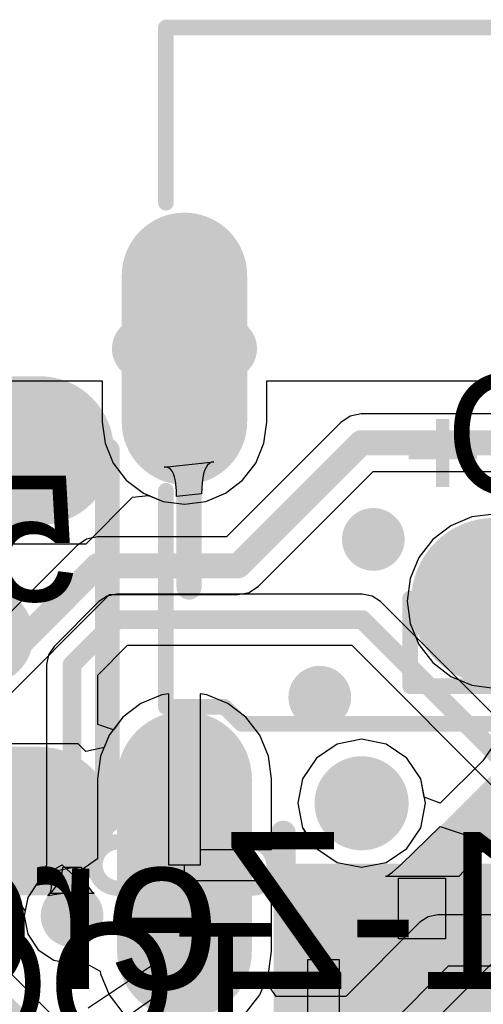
# Model space of a CAD drawing. Header units: millimetres. Extents: x 80.8 to 101.5, y 69.7 to 96.1.
# Tile 43 of 53: x 85.5 to 89.3, y 88.2 to 96.1. Entities that reach past the tile are written whole.
import ezdxf

# ---------------------------------------------------------------- set-up
doc = ezdxf.new("R2010")
doc.units = ezdxf.units.MM
for name, color, linetype in [('BottomLayer', 5, 'Continuous'), ('BottomOverlay', 54, 'Continuous'), ('BottomPaste', 16, 'Continuous'), ('BottomSolder', 6, 'Continuous'), ('KeepOutLayer', 6, 'Continuous'), ('MidLayer1', 16, 'Continuous'), ('MidLayer2', 76, 'Continuous'), ('MultiLayer', 9, 'Continuous'), ('PadHoleLayer', 156, 'Continuous'), ('TopLayer', 1, 'Continuous'), ('TopOverlay', 2, 'Continuous'), ('TopPaste', 8, 'Continuous'), ('TopSolder', 216, 'Continuous'), ('ViaHoleLayer', 16, 'Continuous')]:
    doc.layers.add(name, color=color, linetype=linetype)

# ---------------------------------------------------------------- blocks, each defined once
blk = doc.blocks.new('T_________B_15')
at = {"layer": 'BottomLayer', "const_width": 0.5715}
blk.add_lwpolyline([(-0.28575, 0, 1), (0.28575, 0, 1)], format="xyb", close=True, dxfattribs=at)
at = {"layer": 'BottomPaste', "const_width": 0.5715}
blk.add_lwpolyline([(-0.28575, 0, 1), (0.28575, 0, 1)], format="xyb", close=True, dxfattribs=at)
at = {"layer": 'BottomSolder', "const_width": 0.6731}
blk.add_lwpolyline([(-0.33655, 0, 1), (0.33655, 0, 1)], format="xyb", close=True, dxfattribs=at)
blk = doc.blocks.new('USB_TYPE_C_16PIN_A_47')
at = {"layer": 'BottomLayer'}
for points, const_width in [([(-1.179, -4.2903), (-2.3662, -4.2903)], 0.8128), ([(3.1059, -4.2903), (1.7089, -4.2903)], 0.889)]:
    blk.add_lwpolyline(points, dxfattribs=dict(at, const_width=const_width))
for points, const_width in [([(-2.5694, -4.2903, 1), (-2.163, -4.2903, 1)], 0.4064), ([(-1.3822, -4.2903, 1), (-0.9758, -4.2903, 1)], 0.4064), ([(1.4867, -4.2903, 1), (1.9312, -4.2903, 1)], 0.4445), ([(2.8837, -4.2903, 1), (3.3282, -4.2903, 1)], 0.4445)]:
    blk.add_lwpolyline(points, format="xyb", close=True, dxfattribs=dict(at, const_width=const_width))
at = {"layer": 'BottomSolder'}
for points, const_width in [([(1.8566, -2.8553, 1), (1.9582, -2.8553, 1)], 0.1016), ([(1.4359, -4.2903, 1), (1.982, -4.2903, 1)], 0.5461), ([(2.8329, -4.2903, 1), (3.379, -4.2903, 1)], 0.5461), ([(-2.6202, -4.2903, 1), (-2.1122, -4.2903, 1)], 0.508), ([(-1.433, -4.2903, 1), (-0.925, -4.2903, 1)], 0.508)]:
    blk.add_lwpolyline(points, format="xyb", close=True, dxfattribs=dict(at, const_width=const_width))
for points, const_width in [([(3.1059, -4.2903), (1.7089, -4.2903)], 1.0922), ([(-1.179, -4.2903), (-2.3662, -4.2903)], 1.016)]:
    blk.add_lwpolyline(points, dxfattribs=dict(at, const_width=const_width))
at = {"layer": 'MidLayer1'}
for points, const_width in [([(-1.179, -4.2903), (-2.3662, -4.2903)], 0.8128), ([(3.1059, -4.2903), (1.7089, -4.2903)], 0.889)]:
    blk.add_lwpolyline(points, dxfattribs=dict(at, const_width=const_width))
for points, const_width in [([(-2.5694, -4.2903, 1), (-2.163, -4.2903, 1)], 0.4064), ([(-1.3822, -4.2903, 1), (-0.9758, -4.2903, 1)], 0.4064), ([(1.4867, -4.2903, 1), (1.9312, -4.2903, 1)], 0.4445), ([(2.8837, -4.2903, 1), (3.3282, -4.2903, 1)], 0.4445)]:
    blk.add_lwpolyline(points, format="xyb", close=True, dxfattribs=dict(at, const_width=const_width))
at = {"layer": 'MidLayer2'}
for points, const_width in [([(-1.179, -4.2903), (-2.3662, -4.2903)], 0.8128), ([(3.1059, -4.2903), (1.7089, -4.2903)], 0.889)]:
    blk.add_lwpolyline(points, dxfattribs=dict(at, const_width=const_width))
for points, const_width in [([(-2.5694, -4.2903, 1), (-2.163, -4.2903, 1)], 0.4064), ([(-1.3822, -4.2903, 1), (-0.9758, -4.2903, 1)], 0.4064), ([(1.4867, -4.2903, 1), (1.9312, -4.2903, 1)], 0.4445), ([(2.8837, -4.2903, 1), (3.3282, -4.2903, 1)], 0.4445)]:
    blk.add_lwpolyline(points, format="xyb", close=True, dxfattribs=dict(at, const_width=const_width))
at = {"layer": 'MultiLayer'}
for points, const_width in [([(-1.179, -4.2903), (-2.3662, -4.2903)], 0.8128), ([(3.1059, -4.2903), (1.7089, -4.2903)], 0.889)]:
    blk.add_lwpolyline(points, dxfattribs=dict(at, const_width=const_width))
for points, const_width in [([(-2.5694, -4.2903, 1), (-2.163, -4.2903, 1)], 0.4064), ([(-1.3822, -4.2903, 1), (-0.9758, -4.2903, 1)], 0.4064), ([(1.4867, -4.2903, 1), (1.9312, -4.2903, 1)], 0.4445), ([(2.8837, -4.2903, 1), (3.3282, -4.2903, 1)], 0.4445)]:
    blk.add_lwpolyline(points, format="xyb", close=True, dxfattribs=dict(at, const_width=const_width))
at = {"layer": 'PadHoleLayer'}
for points, const_width in [([(1.7169, -2.8553, 1), (2.0979, -2.8553, 1)], 0.381), ([(2.5949, -3.7528), (2.5949, -4.8278, -1), (2.2199, -4.8278), (2.2199, -3.7528, -1)], 0.125), ([(-1.5851, -3.9528), (-1.5851, -4.6278, -1), (-1.9601, -4.6278), (-1.9601, -3.9528, -1)], 0.125)]:
    blk.add_lwpolyline(points, format="xyb", close=True, dxfattribs=dict(at, const_width=const_width))
at = {"layer": 'TopLayer'}
for points, const_width in [([(-1.179, -4.2903), (-2.3662, -4.2903)], 0.8128), ([(3.1059, -4.2903), (1.7089, -4.2903)], 0.889)]:
    blk.add_lwpolyline(points, dxfattribs=dict(at, const_width=const_width))
for points, const_width in [([(-2.5694, -4.2903, 1), (-2.163, -4.2903, 1)], 0.4064), ([(-1.3822, -4.2903, 1), (-0.9758, -4.2903, 1)], 0.4064), ([(1.4867, -4.2903, 1), (1.9312, -4.2903, 1)], 0.4445), ([(2.8837, -4.2903, 1), (3.3282, -4.2903, 1)], 0.4445)]:
    blk.add_lwpolyline(points, format="xyb", close=True, dxfattribs=dict(at, const_width=const_width))
for points in [[(2.4974, -2.0652), (2.4974, -2.6652), (3.8474, -2.0652), (3.8474, -2.6652)], [(2.4974, -2.8652), (2.4974, -3.4652), (3.8474, -2.8652), (3.8474, -3.4652)]]:
    blk.add_solid(points, dxfattribs=at)
at = {"layer": 'TopOverlay', "const_width": 0.127}
for points in [[(-4.3725, -4.4403), (-4.3725, 4.4848)], [(1.2644, -3.8283), (1.2644, 3.9478)], [(0.2484, -2.4615), (0.2484, -1.1153)], [(0.9596, -2.4615), (0.9596, -1.1153)], [(0.9342, -2.4615), (0.2484, -2.4615)], [(0.9596, -2.4615), (0.8834, -2.4615)], [(1.1275, -3.9653), (1.2644, -3.8283)], [(1.1275, -4.4403), (1.1275, -3.9653)], [(-2.9546, -4.4403), (-4.3725, -4.4403)], [(1.1275, -4.4403), (-0.6225, -4.4403)]]:
    blk.add_lwpolyline(points, dxfattribs=at)
at = {"layer": 'TopOverlay', "const_width": 0.0635}
for points in [[(0.2167, -2.4615, 1), (0.2802, -2.4615, 1)], [(0.2167, -2.4615, 1), (0.2802, -2.4615, 1)], [(0.8517, -2.4615, 1), (0.9152, -2.4615, 1)], [(0.9025, -2.4615, 1), (0.966, -2.4615, 1)], [(0.9279, -2.4615, 1), (0.9914, -2.4615, 1)], [(0.9279, -2.4615, 1), (0.9914, -2.4615, 1)], [(1.2327, -3.8283, 1), (1.2962, -3.8283, 1)], [(1.2327, -3.8283, 1), (1.2962, -3.8283, 1)], [(1.0957, -3.9653, 1), (1.1592, -3.9653, 1)], [(1.0957, -3.9653, 1), (1.1592, -3.9653, 1)], [(-4.4043, -4.4403, 1), (-4.3408, -4.4403, 1)], [(-4.4043, -4.4403, 1), (-4.3408, -4.4403, 1)], [(-2.9864, -4.4403, 1), (-2.9229, -4.4403, 1)], [(-0.6543, -4.4403, 1), (-0.5908, -4.4403, 1)], [(1.0957, -4.4403, 1), (1.1592, -4.4403, 1)], [(1.0957, -4.4403, 1), (1.1592, -4.4403, 1)]]:
    blk.add_lwpolyline(points, format="xyb", close=True, dxfattribs=at)
at = {"layer": 'TopPaste'}
for points in [[(2.4974, -2.0652), (2.4974, -2.6652), (3.8474, -2.0652), (3.8474, -2.6652)], [(2.4974, -2.8652), (2.4974, -3.4652), (3.8474, -2.8652), (3.8474, -3.4652)]]:
    blk.add_solid(points, dxfattribs=at)
at = {"layer": 'TopSolder'}
for points, const_width in [([(1.8566, -2.8553, 1), (1.9582, -2.8553, 1)], 0.1016), ([(1.4359, -4.2903, 1), (1.982, -4.2903, 1)], 0.5461), ([(2.8329, -4.2903, 1), (3.379, -4.2903, 1)], 0.5461), ([(-2.6202, -4.2903, 1), (-2.1122, -4.2903, 1)], 0.508), ([(-1.433, -4.2903, 1), (-0.925, -4.2903, 1)], 0.508)]:
    blk.add_lwpolyline(points, format="xyb", close=True, dxfattribs=dict(at, const_width=const_width))
for points, const_width in [([(3.1059, -4.2903), (1.7089, -4.2903)], 1.0922), ([(-1.179, -4.2903), (-2.3662, -4.2903)], 1.016)]:
    blk.add_lwpolyline(points, dxfattribs=dict(at, const_width=const_width))
for points in [[(3.949, -1.9669), (3.949, -1.4637), (2.3958, -1.9669), (2.3958, -1.4637)], [(2.3958, -1.9636), (2.3958, -2.7668), (3.949, -1.9636), (3.949, -2.7668)], [(2.3958, -2.7636), (2.3958, -3.5668), (3.949, -2.7636), (3.949, -3.5668)]]:
    blk.add_solid(points, dxfattribs=at)
blk = doc.blocks.new('____3_2_49')
at = {"layer": 'TopLayer', "const_width": 1}
for points in [[(-1.5, -0.45), (-1.5, 0.45)], [(1.5, -0.45), (1.5, 0.45)]]:
    blk.add_lwpolyline(points, dxfattribs=at)
at = {"layer": 'TopLayer', "const_width": 0.5}
for points in [[(-1.75, 0.45, 1), (-1.25, 0.45, 1)], [(1.25, 0.45, 1), (1.75, 0.45, 1)], [(-1.75, -0.45, 1), (-1.25, -0.45, 1)], [(1.25, -0.45, 1), (1.75, -0.45, 1)]]:
    blk.add_lwpolyline(points, format="xyb", close=True, dxfattribs=at)
at = {"layer": 'TopOverlay', "const_width": 0.2}
for points in [[(-1.5, -1), (-1.5, 1)], [(1.5, 1), (-1.5, 1)], [(1.5, -1), (1.5, 1)], [(1.5, -1), (-1.5, -1)]]:
    blk.add_lwpolyline(points, dxfattribs=at)
at = {"layer": 'TopOverlay'}
for points, const_width in [([(-1.55, 1, 1), (-1.45, 1, 1)], 0.1), ([(-1.55, 1, 1), (-1.45, 1, 1)], 0.1), ([(1.45, 1, 1), (1.55, 1, 1)], 0.1), ([(1.45, 1, 1), (1.55, 1, 1)], 0.1), ([(-0.2, 0, 1), (0.2, 0, 1)], 0.4), ([(-1.55, -1, 1), (-1.45, -1, 1)], 0.1), ([(-1.55, -1, 1), (-1.45, -1, 1)], 0.1), ([(1.45, -1, 1), (1.55, -1, 1)], 0.1), ([(1.45, -1, 1), (1.55, -1, 1)], 0.1)]:
    blk.add_lwpolyline(points, format="xyb", close=True, dxfattribs=dict(at, const_width=const_width))
at = {"layer": 'TopPaste', "const_width": 1}
for points in [[(-1.5, -0.45), (-1.5, 0.45)], [(1.5, -0.45), (1.5, 0.45)]]:
    blk.add_lwpolyline(points, dxfattribs=at)
at = {"layer": 'TopPaste', "const_width": 0.5}
for points in [[(-1.75, 0.45, 1), (-1.25, 0.45, 1)], [(1.25, 0.45, 1), (1.75, 0.45, 1)], [(-1.75, -0.45, 1), (-1.25, -0.45, 1)], [(1.25, -0.45, 1), (1.75, -0.45, 1)]]:
    blk.add_lwpolyline(points, format="xyb", close=True, dxfattribs=at)
at = {"layer": 'TopSolder', "const_width": 1.2032}
for points in [[(-1.5, -0.45), (-1.5, 0.45)], [(1.5, -0.45), (1.5, 0.45)]]:
    blk.add_lwpolyline(points, dxfattribs=at)
at = {"layer": 'TopSolder', "const_width": 0.6016}
for points in [[(-1.8008, 0.45, 1), (-1.1992, 0.45, 1)], [(1.1992, 0.45, 1), (1.8008, 0.45, 1)], [(-1.8008, -0.45, 1), (-1.1992, -0.45, 1)], [(1.1992, -0.45, 1), (1.8008, -0.45, 1)]]:
    blk.add_lwpolyline(points, format="xyb", close=True, dxfattribs=at)

msp = doc.modelspace()

# ---------------------------------------------------------------- linework, layer by layer
at = {"layer": 'BottomLayer'}
for p, q in [((83.1728, 93.1989), (86.1752, 93.1989)), ((86.1752, 93.1989), (86.1752, 92.8647)), ((87.5074, 92.8647), (87.5074, 93.1989)), ((87.5074, 93.1989), (94.8252, 93.1989)), ((86.1752, 92.8647), (86.1979, 92.6923)), ((88.1079, 92.8617), (87.1805, 91.9343)), ((87.4847, 92.6923), (87.5074, 92.8647)), ((88.1836, 92.9122), (88.1079, 92.8617)), ((88.2728, 92.93), (88.1836, 92.9122)), ((94.1681, 92.93), (88.2728, 92.93)), ((86.1979, 92.6923), (86.2644, 92.5316)), ((87.4181, 92.5316), (87.4847, 92.6923)), ((86.2644, 92.5316), (86.3703, 92.3937)), ((87.3123, 92.3937), (87.4181, 92.5316)), ((87.4419, 91.5364), (88.3693, 92.4638)), ((88.3693, 92.4638), (94.0716, 92.4638)), ((86.3703, 92.3937), (86.5082, 92.2878)), ((87.1743, 92.2878), (87.3123, 92.3937)), ((86.5082, 92.2878), (86.6689, 92.2213)), ((87.0137, 92.2213), (87.1743, 92.2878)), ((86.6689, 92.2213), (86.8413, 92.1986)), ((86.8413, 92.1986), (87.0137, 92.2213)), ((89.1679, 92.096), (88.998, 92.0256)), ((89.3502, 92.12), (89.1679, 92.096)), ((88.998, 92.0256), (88.8521, 91.9136)), ((86.0474, 91.9165), (85.9718, 91.866)), ((86.1366, 91.9343), (86.0474, 91.9165)), ((87.1805, 91.9343), (86.1366, 91.9343)), ((88.8521, 91.9136), (88.7401, 91.7677)), ((85.9718, 91.866), (84.5203, 90.4145)), ((88.7401, 91.7677), (88.6697, 91.5978)), ((88.6697, 91.5978), (88.6457, 91.4155)), ((87.3663, 91.4859), (87.4419, 91.5364)), ((84.9182, 90.1531), (86.2332, 91.4681)), ((86.2332, 91.4681), (87.2771, 91.4681)), ((87.2771, 91.4681), (87.3663, 91.4859)), ((88.6457, 91.4155), (88.6697, 91.2331)), ((88.6697, 91.2331), (88.7401, 91.0632)), ((88.7401, 91.0632), (88.8521, 90.9173)), ((88.8521, 90.9173), (88.998, 90.8053)), ((88.998, 90.8053), (89.1679, 90.7349)), ((89.1679, 90.7349), (89.3502, 90.7109)), ((86.6589, 90.6573), (86.489, 90.5869)), ((86.7143, 90.6646), (86.6589, 90.6573)), ((86.7143, 89.2783), (86.7143, 90.6646)), ((87.0236, 90.6573), (86.9683, 90.6646)), ((86.9683, 90.6646), (86.9683, 89.4053)), ((87.1935, 90.5869), (87.0236, 90.6573)), ((86.489, 90.5869), (86.3431, 90.475)), ((87.3394, 90.475), (87.1935, 90.5869)), ((86.3431, 90.475), (86.2311, 90.329)), ((87.4514, 90.329), (87.3394, 90.475)), ((86.2311, 90.329), (86.1607, 90.1591)), ((87.5218, 90.1591), (87.4514, 90.329)), ((88.0781, 90.2568), (87.91, 90.1445)), ((88.2763, 90.2962), (88.0781, 90.2568)), ((88.4745, 90.2568), (88.2763, 90.2962)), ((88.6425, 90.1445), (88.4745, 90.2568)), ((86.1607, 90.1591), (86.1367, 89.9768)), ((87.5458, 89.9768), (87.5218, 90.1591)), ((87.91, 90.1445), (87.7977, 89.9765)), ((88.7548, 89.9765), (88.6425, 90.1445)), ((86.1367, 89.9768), (86.1367, 89.3284)), ((87.5458, 89.4053), (87.5458, 89.9768)), ((87.7977, 89.9765), (87.7583, 89.7783)), ((88.7942, 89.7783), (88.7548, 89.9765)), ((87.7583, 89.7783), (87.7977, 89.5801)), ((88.7548, 89.5801), (88.7942, 89.7783)), ((87.7977, 89.5801), (87.91, 89.412)), ((88.6425, 89.412), (88.7548, 89.5801)), ((86.9683, 89.4053), (87.5458, 89.4053)), ((87.91, 89.412), (88.0781, 89.2997)), ((88.4745, 89.2997), (88.6425, 89.412)), ((86.1367, 89.3284), (86.0097, 89.2393)), ((86.8413, 89.2783), (86.7143, 89.2783)), ((86.8413, 89.1513), (86.8413, 89.2783)), ((88.0781, 89.2997), (88.2763, 89.2603)), ((88.2763, 89.2603), (88.4745, 89.2997)), ((85.7822, 89.2255), (85.6562, 89.1412)), ((85.9309, 89.255), (85.7822, 89.2255)), ((86.0097, 89.2393), (85.9309, 89.255)), ((85.6562, 89.1412), (85.572, 89.0152)), ((87.5458, 89.1513), (86.8413, 89.1513)), ((87.5458, 88.5798), (87.5458, 89.1513)), ((85.572, 89.0152), (85.5424, 88.8666)), ((89.7628, 88.914), (87.9891, 87.1403)), ((85.5424, 88.8666), (85.572, 88.7179)), ((85.572, 88.7179), (85.6562, 88.5919)), ((85.6562, 88.5919), (85.7822, 88.5077)), ((87.5218, 88.3974), (87.5458, 88.5798)), ((85.7822, 88.5077), (85.9309, 88.4781)), ((85.9309, 88.4781), (86.0197, 88.4958)), ((86.0197, 88.4958), (86.1579, 88.4189)), ((86.1579, 88.4189), (86.1607, 88.3974)), ((86.1607, 88.3974), (86.2311, 88.2275)), ((87.4514, 88.2275), (87.5218, 88.3974)), ((86.2311, 88.2275), (86.3431, 88.0816)), ((87.3394, 88.0816), (87.4514, 88.2275))]:
    msp.add_line(p, q, dxfattribs=at)
for points, const_width in [([(87.2771, 91.7012), (88.2728, 92.6969)], 0.2032), ([(88.2728, 92.6969), (94.1681, 92.6969)], 0.2032), ([(84.6851, 90.2497), (86.1366, 91.7012)], 0.2032), ([(86.1366, 91.7012), (87.2771, 91.7012)], 0.2032), ([(88.1356, 86.9938), (89.9093, 88.7675)], 0.1524)]:
    msp.add_lwpolyline(points, dxfattribs=dict(at, const_width=const_width))
for points, const_width in [([(88.222, 92.6969, 1), (88.3236, 92.6969, 1)], 0.1016), ([(88.222, 92.6969, 1), (88.3236, 92.6969, 1)], 0.1016), ([(88.2442, 91.9146, 1), (88.4982, 91.9146, 1)], 0.254), ([(86.0858, 91.7012, 1), (86.1874, 91.7012, 1)], 0.1016), ([(86.0858, 91.7012, 1), (86.1874, 91.7012, 1)], 0.1016), ([(87.2263, 91.7012, 1), (87.3279, 91.7012, 1)], 0.1016), ([(87.2263, 91.7012, 1), (87.3279, 91.7012, 1)], 0.1016), ([(87.8105, 90.6369, 1), (88.0645, 90.6369, 1)], 0.254), ([(85.8039, 88.8666, 1), (86.0579, 88.8666, 1)], 0.254)]:
    msp.add_lwpolyline(points, format="xyb", close=True, dxfattribs=dict(at, const_width=const_width))
at = {"layer": 'BottomOverlay'}
for points in [[(88.8788, 92.8904), (88.8788, 92.3375), (88.9875, 92.8904), (88.9875, 92.3375)], [(89.211, 92.6722), (88.6581, 92.6722), (89.211, 92.5635), (88.6581, 92.5635)]]:
    msp.add_solid(points, dxfattribs=at)
at = {"layer": 'KeepOutLayer', "const_width": 0.001}
msp.add_lwpolyline([(83.1728, 93.3369), (99.1729, 93.3369)], dxfattribs=at)
at = {"layer": 'MidLayer1'}
for p, q in [((83.1728, 93.1989), (86.1752, 93.1989)), ((86.1752, 93.1989), (86.1752, 92.8647)), ((87.5074, 92.8647), (87.5074, 93.1989)), ((87.5074, 93.1989), (94.8252, 93.1989)), ((86.1752, 92.8647), (86.1979, 92.6923)), ((87.4847, 92.6923), (87.5074, 92.8647)), ((86.1979, 92.6923), (86.2644, 92.5316)), ((87.4181, 92.5316), (87.4847, 92.6923)), ((86.2644, 92.5316), (86.3703, 92.3937)), ((87.3123, 92.3937), (87.4181, 92.5316)), ((86.3703, 92.3937), (86.5082, 92.2878)), ((87.1743, 92.2878), (87.3123, 92.3937)), ((86.5082, 92.2878), (86.6689, 92.2213)), ((87.0137, 92.2213), (87.1743, 92.2878)), ((86.6689, 92.2213), (86.8413, 92.1986)), ((86.8413, 92.1986), (87.0137, 92.2213)), ((86.6589, 90.6573), (86.489, 90.5869)), ((86.7143, 90.6646), (86.6589, 90.6573)), ((86.7143, 89.2783), (86.7143, 90.6646)), ((87.0236, 90.6573), (86.9683, 90.6646)), ((86.9683, 90.6646), (86.9683, 89.4053)), ((87.1935, 90.5869), (87.0236, 90.6573)), ((86.489, 90.5869), (86.3431, 90.475)), ((87.3394, 90.475), (87.1935, 90.5869)), ((86.3431, 90.475), (86.2311, 90.329)), ((87.4514, 90.329), (87.3394, 90.475)), ((86.2311, 90.329), (86.1607, 90.1591)), ((87.5218, 90.1591), (87.4514, 90.329)), ((88.0781, 90.2568), (87.91, 90.1445)), ((88.2763, 90.2962), (88.0781, 90.2568)), ((88.4745, 90.2568), (88.2763, 90.2962)), ((88.6425, 90.1445), (88.4745, 90.2568)), ((86.1607, 90.1591), (86.1367, 89.9768)), ((87.5458, 89.9768), (87.5218, 90.1591)), ((87.91, 90.1445), (87.7977, 89.9765)), ((88.7548, 89.9765), (88.6425, 90.1445)), ((86.1367, 89.9768), (86.1367, 89.3284)), ((87.5458, 89.4053), (87.5458, 89.9768)), ((87.7977, 89.9765), (87.7583, 89.7783)), ((88.7942, 89.7783), (88.7548, 89.9765)), ((87.7583, 89.7783), (87.7977, 89.5801)), ((88.7548, 89.5801), (88.7942, 89.7783)), ((87.7977, 89.5801), (87.91, 89.412)), ((88.6425, 89.412), (88.7548, 89.5801)), ((86.9683, 89.4053), (87.5458, 89.4053)), ((87.91, 89.412), (88.0781, 89.2997)), ((88.4745, 89.2997), (88.6425, 89.412)), ((86.1367, 89.3284), (86.0097, 89.2393)), ((86.8413, 89.2783), (86.7143, 89.2783)), ((86.8413, 89.1513), (86.8413, 89.2783)), ((88.0781, 89.2997), (88.2763, 89.2603)), ((88.2763, 89.2603), (88.4745, 89.2997)), ((85.7822, 89.2255), (85.6562, 89.1412)), ((85.9309, 89.255), (85.7822, 89.2255)), ((86.0097, 89.2393), (85.9309, 89.255)), ((85.6562, 89.1412), (85.572, 89.0152)), ((87.5458, 89.1513), (86.8413, 89.1513)), ((87.5458, 88.5798), (87.5458, 89.1513)), ((85.572, 89.0152), (85.5424, 88.8666)), ((88.8951, 88.8756), (88.8158, 88.8599)), ((91.9969, 88.8756), (88.8951, 88.8756)), ((88.8951, 88.8756), (88.8951, 88.8756)), ((85.5424, 88.8666), (85.572, 88.7179)), ((88.7486, 88.8149), (88.1488, 88.2152)), ((88.8158, 88.8599), (88.7486, 88.8149)), ((88.7486, 88.8149), (88.7486, 88.8149)), ((85.572, 88.7179), (85.6562, 88.5919)), ((86.1379, 87.6969), (85.2688, 88.566)), ((85.6562, 88.5919), (85.7822, 88.5077)), ((87.5218, 88.3974), (87.5458, 88.5798)), ((85.7822, 88.5077), (85.9309, 88.4781)), ((85.9309, 88.4781), (86.0197, 88.4958)), ((86.0197, 88.4958), (86.1579, 88.4189)), ((86.1579, 88.4189), (86.1607, 88.3974)), ((86.1607, 88.3974), (86.2311, 88.2275)), ((87.4989, 88.3422), (87.5218, 88.3974)), ((88.3812, 87.8615), (88.9809, 88.4613)), ((88.9809, 88.4613), (92.0827, 88.4613)), ((87.5838, 88.2152), (87.4989, 88.3422)), ((86.2311, 88.2275), (86.3431, 88.0816)), ((88.1488, 88.2152), (87.5838, 88.2152))]:
    msp.add_line(p, q, dxfattribs=at)
for points, const_width in [([(88.2442, 91.9146, 1), (88.4982, 91.9146, 1)], 0.254), ([(87.8105, 90.6369, 1), (88.0645, 90.6369, 1)], 0.254), ([(85.8039, 88.8666, 1), (86.0579, 88.8666, 1)], 0.254), ([(88.857, 88.6684, 1), (88.9332, 88.6684, 1)], 0.0762), ([(88.857, 88.6684, 1), (88.9332, 88.6684, 1)], 0.0762)]:
    msp.add_lwpolyline(points, format="xyb", close=True, dxfattribs=dict(at, const_width=const_width))
for points, const_width in [([(88.2347, 88.008), (88.8951, 88.6684)], 0.1524), ([(88.8951, 88.6684), (92.0828, 88.6684)], 0.1524), ([(84.9581, 88.4373), (85.9182, 87.4772)], 0.3556)]:
    msp.add_lwpolyline(points, dxfattribs=dict(at, const_width=const_width))
at = {"layer": 'MidLayer2'}
for p, q in [((83.1728, 93.1989), (86.1752, 93.1989)), ((86.1752, 93.1989), (86.1752, 92.8647)), ((87.5074, 92.8647), (87.5074, 93.1989)), ((87.5074, 93.1989), (94.8252, 93.1989)), ((86.1752, 92.8647), (86.1979, 92.6923)), ((87.4847, 92.6923), (87.5074, 92.8647)), ((86.1979, 92.6923), (86.2644, 92.5316)), ((87.4181, 92.5316), (87.4847, 92.6923)), ((86.2644, 92.5316), (86.3703, 92.3937)), ((87.3123, 92.3937), (87.4181, 92.5316)), ((86.3703, 92.3937), (86.5082, 92.2878)), ((87.1743, 92.2878), (87.3123, 92.3937)), ((86.5082, 92.2878), (86.6689, 92.2213)), ((87.0137, 92.2213), (87.1743, 92.2878)), ((86.6689, 92.2213), (86.8413, 92.1986)), ((86.8413, 92.1986), (87.0137, 92.2213)), ((86.2148, 91.4557), (86.1476, 91.4108)), ((86.2941, 91.4715), (86.2148, 91.4557)), ((88.282, 91.4715), (86.2941, 91.4715)), ((86.2941, 91.4715), (86.2941, 91.4715)), ((88.3613, 91.4557), (88.282, 91.4715)), ((88.282, 91.4715), (88.282, 91.4715)), ((88.4285, 91.4108), (88.3613, 91.4557)), ((86.1476, 91.4108), (85.7844, 91.0476)), ((86.1476, 91.4108), (86.1476, 91.4108)), ((92.033, 87.8063), (88.4285, 91.4108)), ((85.7844, 91.0476), (85.7395, 90.9804)), ((86.1381, 90.8153), (86.3799, 91.0571)), ((86.3799, 91.0571), (88.1962, 91.0571)), ((88.1962, 91.0571), (91.8007, 87.4526)), ((85.7395, 90.9804), (85.7237, 90.9011)), ((85.7237, 90.9011), (85.7237, 90.9011)), ((85.7237, 90.9011), (85.7237, 89.281)), ((86.1381, 90.4164), (86.1381, 90.8153)), ((86.6589, 90.6573), (86.489, 90.5869)), ((86.7143, 90.6646), (86.6589, 90.6573)), ((86.7143, 89.2783), (86.7143, 90.6646)), ((87.0236, 90.6573), (86.9683, 90.6646)), ((86.9683, 90.6646), (86.9683, 89.4053)), ((87.1935, 90.5869), (87.0236, 90.6573)), ((86.489, 90.5869), (86.3431, 90.475)), ((87.3394, 90.475), (87.1935, 90.5869)), ((86.3431, 90.475), (86.2651, 90.3733)), ((87.4514, 90.329), (87.3394, 90.475)), ((86.2651, 90.3733), (86.1381, 90.4164)), ((87.5218, 90.1591), (87.4514, 90.329)), ((88.0781, 90.2568), (87.91, 90.1445)), ((88.2763, 90.2962), (88.0781, 90.2568)), ((88.4745, 90.2568), (88.2763, 90.2962)), ((88.6425, 90.1445), (88.4745, 90.2568)), ((87.5458, 89.9768), (87.5218, 90.1591)), ((87.91, 90.1445), (87.7977, 89.9765)), ((88.7548, 89.9765), (88.6425, 90.1445)), ((87.5458, 89.4053), (87.5458, 89.9768)), ((87.7977, 89.9765), (87.7583, 89.7783)), ((88.7942, 89.7783), (88.7548, 89.9765)), ((87.7583, 89.7783), (87.7977, 89.5801)), ((88.7548, 89.5801), (88.7942, 89.7783)), ((87.7977, 89.5801), (87.91, 89.412)), ((88.6425, 89.412), (88.7548, 89.5801)), ((86.9683, 89.4053), (87.5458, 89.4053)), ((87.91, 89.412), (88.0781, 89.2997)), ((88.4745, 89.2997), (88.6425, 89.412)), ((85.7237, 89.281), (85.7174, 89.2674)), ((86.8413, 89.2783), (86.7143, 89.2783)), ((86.8413, 89.1513), (86.8413, 89.2783)), ((88.0781, 89.2997), (88.2763, 89.2603)), ((88.2763, 89.2603), (88.4745, 89.2997)), ((85.699, 89.1988), (85.6914, 89.1866)), ((85.705, 89.2102), (85.699, 89.1988)), ((85.7096, 89.2209), (85.705, 89.2102)), ((85.713, 89.2312), (85.7096, 89.2209)), ((85.7153, 89.2411), (85.713, 89.2312)), ((85.7166, 89.2511), (85.7153, 89.2411)), ((85.7174, 89.2674), (85.7166, 89.2511)), ((85.8384, 89.1725), (85.8455, 89.1943)), ((85.8455, 89.1943), (85.8506, 89.2163)), ((85.8506, 89.2163), (85.8537, 89.2387)), ((85.8537, 89.2387), (85.8547, 89.2613)), ((85.8547, 89.2613), (86.0071, 89.2613)), ((86.0071, 89.2613), (86.0081, 89.2387)), ((86.0081, 89.2387), (86.0111, 89.2163)), ((86.0111, 89.2163), (86.0162, 89.1943)), ((86.0162, 89.1943), (86.0233, 89.1725)), ((85.649, 89.1305), (85.572, 89.0152)), ((85.654, 89.1433), (85.649, 89.1305)), ((85.6704, 89.1602), (85.654, 89.1433)), ((85.6819, 89.1738), (85.6704, 89.1602)), ((85.6914, 89.1866), (85.6819, 89.1738)), ((85.8049, 89.109), (85.8181, 89.1299)), ((85.8181, 89.1299), (85.8293, 89.1511)), ((85.8293, 89.1511), (85.8384, 89.1725)), ((86.0233, 89.1725), (86.0325, 89.1511)), ((86.0325, 89.1511), (86.0437, 89.1299)), ((86.0437, 89.1299), (86.0569, 89.109)), ((87.5458, 89.1513), (86.8413, 89.1513)), ((87.5458, 88.5798), (87.5458, 89.1513)), ((85.7531, 89.048), (85.7724, 89.068)), ((86.1087, 89.048), (85.7531, 89.048)), ((85.7724, 89.068), (85.7897, 89.0884)), ((85.7897, 89.0884), (85.8049, 89.109)), ((86.0569, 89.109), (86.0721, 89.0884)), ((86.0721, 89.0884), (86.0894, 89.068)), ((86.0894, 89.068), (86.1087, 89.048)), ((85.572, 89.0152), (85.5424, 88.8666)), ((85.5424, 88.8666), (85.572, 88.7179)), ((85.572, 88.7179), (85.6562, 88.5919)), ((85.6562, 88.5919), (85.7822, 88.5077)), ((87.5218, 88.3974), (87.5458, 88.5798)), ((85.7822, 88.5077), (85.9309, 88.4781)), ((85.9309, 88.4781), (86.0197, 88.4958)), ((86.0197, 88.4958), (86.1579, 88.4189)), ((86.1579, 88.4189), (86.1607, 88.3974)), ((86.1607, 88.3974), (86.2311, 88.2275)), ((87.4514, 88.2275), (87.5218, 88.3974)), ((86.2311, 88.2275), (86.3431, 88.0816)), ((87.3394, 88.0816), (87.4514, 88.2275))]:
    msp.add_line(p, q, dxfattribs=at)
for points, const_width in [([(88.2442, 91.9146, 1), (88.4982, 91.9146, 1)], 0.254), ([(86.256, 91.2643, 1), (86.3322, 91.2643, 1)], 0.0762), ([(86.256, 91.2643, 1), (86.3322, 91.2643, 1)], 0.0762), ([(88.2439, 91.2643, 1), (88.3201, 91.2643, 1)], 0.0762), ([(88.2439, 91.2643, 1), (88.3201, 91.2643, 1)], 0.0762), ([(85.8928, 90.9011, 1), (85.969, 90.9011, 1)], 0.0762), ([(85.8928, 90.9011, 1), (85.969, 90.9011, 1)], 0.0762), ([(87.8105, 90.6369, 1), (88.0645, 90.6369, 1)], 0.254), ([(85.8039, 88.8666, 1), (86.0579, 88.8666, 1)], 0.254), ([(85.8928, 88.8666, 1), (85.969, 88.8666, 1)], 0.0762)]:
    msp.add_lwpolyline(points, format="xyb", close=True, dxfattribs=dict(at, const_width=const_width))
at = {"layer": 'MidLayer2', "const_width": 0.1524}
for points in [[(85.9309, 90.9011), (86.2941, 91.2643)], [(86.2941, 91.2643), (88.282, 91.2643)], [(88.282, 91.2643), (91.9472, 87.5991)], [(85.9309, 88.8666), (85.9309, 90.9011)]]:
    msp.add_lwpolyline(points, dxfattribs=at)
at = {"layer": 'MultiLayer', "const_width": 0.254}
for points in [[(88.2442, 91.9146, 1), (88.4982, 91.9146, 1)], [(87.8105, 90.6369, 1), (88.0645, 90.6369, 1)], [(85.8039, 88.8666, 1), (86.0579, 88.8666, 1)]]:
    msp.add_lwpolyline(points, format="xyb", close=True, dxfattribs=at)
at = {"layer": 'TopLayer'}
for p, q in [((87.5074, 92.8647), (87.5074, 93.1989)), ((87.5074, 93.1989), (89.5815, 93.1989)), ((87.4847, 92.6923), (87.5074, 92.8647)), ((87.4181, 92.5316), (87.4847, 92.6923)), ((86.6763, 92.4997), (87.0796, 92.543)), ((87.0796, 92.543), (87.0607, 92.5385)), ((86.6953, 92.4993), (86.6763, 92.4997)), ((86.7124, 92.4937), (86.6953, 92.4993)), ((86.7275, 92.483), (86.7124, 92.4937)), ((86.7405, 92.467), (86.7275, 92.483)), ((86.7516, 92.446), (86.7405, 92.467)), ((87.0048, 92.4725), (86.9959, 92.444)), ((87.0158, 92.4962), (87.0048, 92.4725)), ((87.0288, 92.515), (87.0158, 92.4962)), ((87.0437, 92.5292), (87.0288, 92.515)), ((87.0607, 92.5385), (87.0437, 92.5292)), ((87.3123, 92.3937), (87.4181, 92.5316)), ((86.7606, 92.4197), (86.7516, 92.446)), ((86.7677, 92.3883), (86.7606, 92.4197)), ((86.7757, 92.31), (86.7677, 92.3883)), ((86.9889, 92.4108), (86.9839, 92.3727)), ((86.9959, 92.444), (86.9889, 92.4108)), ((87.1743, 92.2878), (87.3123, 92.3937)), ((86.7767, 92.2631), (86.7757, 92.31)), ((86.9809, 92.3299), (86.9799, 92.2823)), ((86.9839, 92.3727), (86.9809, 92.3299)), ((86.0446, 91.8798), (86.4216, 92.2568)), ((86.4216, 92.2568), (86.5486, 92.2711)), ((86.5486, 92.2711), (86.6689, 92.2213)), ((86.9799, 92.2823), (86.7767, 92.2631)), ((87.0137, 92.2213), (87.1743, 92.2878)), ((86.6689, 92.2213), (86.8413, 92.1986)), ((86.8413, 92.1986), (87.0137, 92.2213)), ((85.3447, 91.8798), (86.0446, 91.8798)), ((86.6589, 90.6573), (86.489, 90.5869)), ((86.7143, 90.6646), (86.6589, 90.6573)), ((86.7143, 89.2783), (86.7143, 90.6646)), ((87.0236, 90.6573), (86.9683, 90.6646)), ((86.9683, 90.6646), (86.9683, 89.2783)), ((87.1935, 90.5869), (87.0236, 90.6573)), ((86.489, 90.5869), (86.3431, 90.475)), ((87.3394, 90.475), (87.1935, 90.5869)), ((86.3431, 90.475), (86.2311, 90.329)), ((87.4514, 90.329), (87.3394, 90.475)), ((86.2311, 90.329), (86.1905, 90.231)), ((87.5218, 90.1591), (87.4514, 90.329)), ((85.9811, 90.2608), (84.4541, 90.2608)), ((86.0434, 90.1985), (85.9811, 90.2608)), ((86.1905, 90.231), (86.0434, 90.1985)), ((88.0781, 90.2568), (87.91, 90.1445)), ((88.2763, 90.2962), (88.0781, 90.2568)), ((88.4745, 90.2568), (88.2763, 90.2962)), ((88.6425, 90.1445), (88.4745, 90.2568)), ((87.5458, 89.9768), (87.5218, 90.1591)), ((89.3249, 90.2222), (89.2582, 90.123)), ((87.91, 90.1445), (87.7977, 89.9765)), ((88.7548, 89.9765), (88.6425, 90.1445)), ((89.2582, 90.123), (88.9139, 89.7787)), ((87.5458, 89.4423), (87.5458, 89.9768)), ((87.7977, 89.9765), (87.7583, 89.7783)), ((88.7842, 89.8286), (88.7548, 89.9765)), ((87.7583, 89.7783), (87.7977, 89.5801)), ((88.9139, 89.7787), (88.7842, 89.8286)), ((87.815, 89.5543), (87.7551, 89.4423)), ((87.7977, 89.5801), (87.815, 89.5543)), ((88.6, 89.2863), (88.913, 89.5894)), ((88.913, 89.5894), (89.3171, 89.4547)), ((87.7551, 89.4423), (87.5458, 89.4423)), ((89.3171, 89.4547), (89.0632, 89.1852)), ((85.7127, 89.2031), (85.8505, 89.2808)), ((85.8505, 89.2808), (86.0673, 89.0808)), ((86.9683, 89.2783), (86.7143, 89.2783)), ((88.5259, 89.2216), (88.6, 89.2863)), ((85.7293, 89.1849), (85.7127, 89.2031)), ((88.4809, 89.1893), (88.4997, 89.2014)), ((88.4997, 89.2014), (88.5259, 89.2216)), ((85.7428, 89.1668), (85.7293, 89.1849)), ((85.753, 89.149), (85.7428, 89.1668)), ((85.7601, 89.1313), (85.753, 89.149)), ((85.7639, 89.1137), (85.7601, 89.1313)), ((88.4693, 89.1852), (88.4809, 89.1893)), ((89.0632, 89.1852), (88.4693, 89.1852)), ((88.5755, 88.681), (88.5758, 89.1732)), ((88.5758, 89.1732), (88.9568, 89.1732)), ((88.9568, 89.1732), (88.9571, 88.681)), ((86.0673, 89.0808), (85.7351, 89.0284)), ((85.7351, 89.0284), (85.7473, 89.0451)), ((85.7473, 89.0451), (85.7562, 89.062)), ((85.7562, 89.062), (85.762, 89.0791)), ((85.762, 89.0791), (85.7646, 89.0963)), ((85.7646, 89.0963), (85.7639, 89.1137)), ((85.4702, 89.0068), (85.5508, 88.9086)), ((85.5508, 88.9086), (85.5424, 88.8666)), ((85.5424, 88.8666), (85.572, 88.7179)), ((85.572, 88.7179), (85.6562, 88.5919)), ((88.9571, 88.681), (88.5755, 88.681)), ((85.6562, 88.5919), (85.7822, 88.5077)), ((85.7822, 88.5077), (85.9309, 88.4781)), ((85.9309, 88.4781), (86.0197, 88.4958)), ((86.0197, 88.4958), (86.1579, 88.4189)), ((87.8393, 87.5843), (87.8393, 88.5133)), ((87.8393, 88.5133), (88.0933, 88.5133)), ((88.0933, 88.5133), (88.0933, 87.5843)), ((86.5956, 88.4754), (86.0604, 88.1198)), ((86.1579, 88.4189), (86.1607, 88.3974)), ((86.1607, 88.3974), (86.2311, 88.2275)), ((86.7056, 88.2849), (86.5956, 88.4754)), ((86.2134, 87.9395), (86.7056, 88.2849)), ((86.2311, 88.2275), (86.3431, 88.0816))]:
    msp.add_line(p, q, dxfattribs=at)
for points, const_width in [([(86.8413, 93.0824), (86.8783, 93.0454)], 0.2032), ([(86.8783, 91.5285), (86.8783, 93.0454)], 0.2032), ([(88.7663, 89.1732), (90.1284, 90.5353)], 0.381), ([(85.3897, 89.6338), (85.9309, 89.0926)], 0.1524), ([(87.6413, 89.1958), (87.6413, 89.5361)], 0.2032), ([(88.7663, 88.5133), (88.7663, 89.1732)], 0.381), ([(87.6413, 89.1958), (87.9663, 88.8708)], 0.2032), ([(85.9309, 88.8666), (85.9309, 89.0926)], 0.1524), ([(87.9663, 88.5133), (87.9663, 88.8708)], 0.2032), ([(88.7663, 86.5844), (88.7663, 88.5133)], 0.508)]:
    msp.add_lwpolyline(points, dxfattribs=dict(at, const_width=const_width))
for points, const_width in [([(86.7905, 93.0824, 1), (86.8921, 93.0824, 1)], 0.1016), ([(86.8275, 93.0454, 1), (86.9291, 93.0454, 1)], 0.1016), ([(86.8275, 93.0454, 1), (86.9291, 93.0454, 1)], 0.1016), ([(88.2442, 91.9146, 1), (88.4982, 91.9146, 1)], 0.254), ([(86.8275, 91.5285, 1), (86.9291, 91.5285, 1)], 0.1016), ([(87.8105, 90.6369, 1), (88.0645, 90.6369, 1)], 0.254), ([(87.5905, 89.5361, 1), (87.6921, 89.5361, 1)], 0.1016), ([(88.671, 89.1732, 1), (88.8615, 89.1732, 1)], 0.1905), ([(88.671, 89.1732, 1), (88.8615, 89.1732, 1)], 0.1905), ([(87.5905, 89.1958, 1), (87.6921, 89.1958, 1)], 0.1016), ([(87.5905, 89.1958, 1), (87.6921, 89.1958, 1)], 0.1016), ([(85.8039, 88.8666, 1), (86.0579, 88.8666, 1)], 0.254), ([(85.8928, 89.0926, 1), (85.969, 89.0926, 1)], 0.0762), ([(85.8928, 89.0926, 1), (85.969, 89.0926, 1)], 0.0762), ([(87.9155, 88.8708, 1), (88.0171, 88.8708, 1)], 0.1016), ([(87.9155, 88.8708, 1), (88.0171, 88.8708, 1)], 0.1016), ([(85.8928, 88.8666, 1), (85.969, 88.8666, 1)], 0.0762), ([(88.6393, 88.5133, 1), (88.8933, 88.5133, 1)], 0.254), ([(88.671, 88.5133, 1), (88.8615, 88.5133, 1)], 0.1905), ([(87.9155, 88.5133, 1), (88.0171, 88.5133, 1)], 0.1016)]:
    msp.add_lwpolyline(points, format="xyb", close=True, dxfattribs=dict(at, const_width=const_width))
at = {"layer": 'ViaHoleLayer', "const_width": 0.127}
for points in [[(88.3077, 91.9146, 1), (88.4347, 91.9146, 1)], [(87.874, 90.6369, 1), (88.001, 90.6369, 1)], [(85.8674, 88.8666, 1), (85.9944, 88.8666, 1)]]:
    msp.add_lwpolyline(points, format="xyb", close=True, dxfattribs=at)

# ---------------------------------------------------------------- block references
for name, p, rotation in [('USB_TYPE_C_16PIN_A_47', (91.1315, 91.6857), 270), ('____3_2_49', (85.2176, 91.1338), 270), ('T_________B_15', (89.3502, 91.4155), 90)]:
    msp.add_blockref(name, p, dxfattribs=dict(rotation=rotation))

# ---------------------------------------------------------------- texts
at = {"layer": 'BottomOverlay', "text_generation_flag": 2}
for s, height, p in [('D', 1.016, (89.9398, 92.2636)), ('5V', 1.016, (85.994, 91.4147)), ('RA4M1-Zero', 1.27, (94.395, 88.275))]:
    msp.add_text(s, height=height, rotation=360, dxfattribs=at).set_placement(p)
at = {"layer": 'TopOverlay'}
msp.add_text('BOOT', height=0.9906, rotation=360, dxfattribs=at).set_placement((83.8252, 87.8175))

doc.saveas('drawing.dxf')
